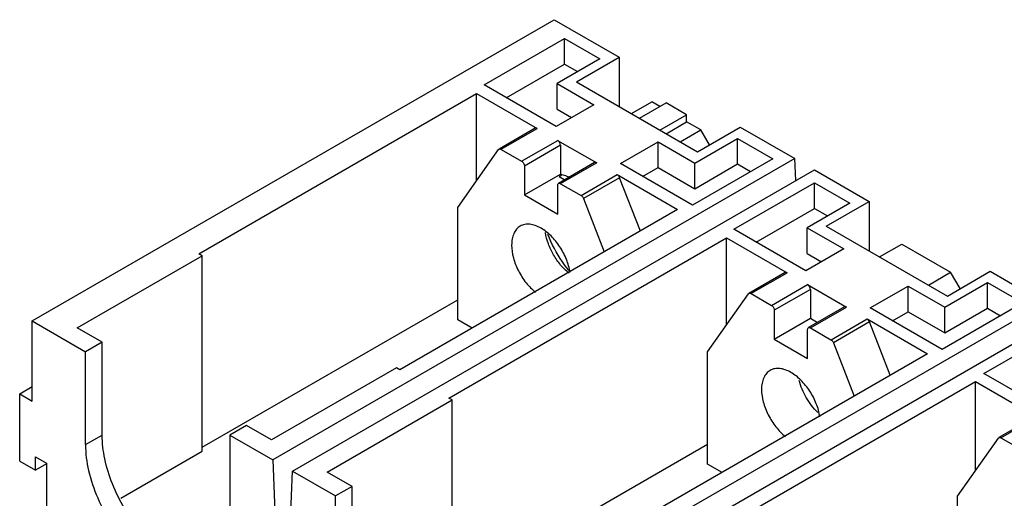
# Model space of a CAD drawing. Header units: millimetres. Extents: x 31 to 240, y 29 to 349.
# Tile 3 of 4: x 41 to 167, y 288 to 349. Entities that reach past the tile are written whole.
import ezdxf

# ---------------------------------------------------------------- set-up
doc = ezdxf.new("R2010")
doc.units = ezdxf.units.MM
doc.header["$LTSCALE"] = 24.607684
doc.layers.get('0').update_dxf_attribs({"linetype": 'CONTINUOUS'})

msp = doc.modelspace()

# ---------------------------------------------------------------- linework, layer by layer
at = {"color": 7, "linetype": 'Continuous'}
for p, q in [((43.08, 310.91), (109.55, 349.29)), ((109.55, 349.29), (117.82, 344.51)), ((100.62, 340.97), (110.87, 346.89)), ((110.87, 343.63), (110.87, 346.89)), ((110.87, 346.89), (115.36, 344.3)), ((103.45, 339.34), (110.87, 343.63)), ((115.36, 344.3), (109.92, 341.16)), ((110.87, 343.63), (112.53, 342.67)), ((112.38, 341.37), (117.82, 344.51)), ((117.82, 344.51), (117.82, 338.23)), ((109.92, 337.89), (109.92, 341.16)), ((109.92, 341.16), (114.59, 338.46)), ((112.38, 341.37), (127.79, 332.47)), ((64.31, 319.48), (99.67, 339.89)), ((99.66, 328.75), (99.67, 339.89)), ((99.67, 339.89), (107.39, 335.43)), ((109.78, 335.68), (100.62, 340.97)), ((119.39, 337.32), (122, 338.83)), ((120.41, 336.73), (123.8, 338.69)), ((123.02, 338.24), (122, 338.83)), ((126.41, 337.18), (123.8, 338.69)), ((114.59, 338.46), (109.78, 335.68)), ((109.92, 337.89), (111.76, 336.83)), ((123.02, 335.22), (126.41, 337.18)), ((123.8, 334.77), (126.41, 336.28)), ((126.41, 336.28), (126.41, 337.18)), ((128.21, 335.24), (126.41, 336.28)), ((107.13, 335.46), (102.53, 332.8)), ((102.78, 332.78), (107.38, 335.44)), ((125.6, 333.74), (128.21, 335.24)), ((127.79, 332.47), (133.24, 335.61)), ((129.31, 333.34), (128.21, 335.24)), ((133.24, 335.61), (140.2, 331.59)), ((105.4, 331.27), (110, 333.92)), ((109.99, 333.92), (114.96, 331.06)), ((117.98, 330.95), (122.79, 333.72)), ((122.79, 330.46), (122.79, 333.72)), ((122.79, 333.72), (127.45, 331.03)), ((127.45, 331.03), (132.9, 334.17)), ((132.9, 330.91), (132.9, 334.17)), ((132.9, 334.17), (137.39, 331.58)), ((97.27, 325.35), (102.47, 332.75)), ((102.47, 332.75), (102.53, 332.8)), ((102.79, 332.77), (105.4, 331.27)), ((110.35, 333.3), (105.76, 330.65)), ((110.35, 333.3), (110.35, 329.63)), ((140.2, 331.59), (73.73, 293.21)), ((114.7, 331.08), (110.1, 328.43)), ((110.35, 328.41), (114.95, 331.06)), ((137.39, 331.58), (127.14, 325.66)), ((127.45, 327.76), (127.45, 331.03)), ((140.3, 328.79), (140.2, 331.59)), ((76.21, 291.78), (142.68, 330.16)), ((105.76, 330.65), (105.76, 326.98)), ((127.14, 325.66), (117.98, 330.95)), ((120.81, 329.32), (122.79, 330.46)), ((122.79, 330.46), (127.45, 327.76)), ((127.45, 327.76), (132.9, 330.91)), ((132.9, 330.91), (134.56, 329.95)), ((142.68, 330.16), (149.64, 326.14)), ((105.76, 326.98), (110.35, 329.63)), ((110.18, 329.33), (110.53, 329.53)), ((110.18, 329.33), (110.91, 328.9)), ((110.35, 329.63), (110.53, 329.53)), ((112.98, 326.89), (117.57, 329.55)), ((117.88, 329.16), (113.28, 326.51)), ((117.56, 329.55), (125.26, 325.11)), ((120.52, 322.37), (117.88, 329.16)), ((132.44, 322.6), (142.69, 328.52)), ((142.69, 325.25), (142.69, 328.52)), ((142.69, 328.52), (147.18, 325.92)), ((110, 324.53), (110, 328.2)), ((110.36, 328.4), (112.97, 326.9)), ((105.76, 326.98), (110, 324.53)), ((113.28, 326.51), (115.92, 319.72)), ((144.2, 322.99), (149.64, 326.14)), ((149.64, 326.14), (149.64, 319.85)), ((125.26, 325.11), (89.91, 304.7)), ((97.27, 311.06), (97.27, 325.35)), ((135.27, 320.96), (142.69, 325.25)), ((147.18, 325.92), (141.74, 322.78)), ((142.69, 325.25), (144.35, 324.29)), ((141.6, 317.31), (132.44, 322.6)), ((141.74, 319.52), (141.74, 322.78)), ((141.74, 322.78), (146.41, 320.09)), ((144.2, 322.99), (159.61, 314.09)), ((96.13, 301.1), (131.49, 321.52)), ((131.48, 310.38), (131.49, 321.52)), ((131.49, 321.52), (139.21, 317.05)), ((146.41, 320.09), (141.6, 317.31)), ((150.99, 319.07), (153.82, 320.7)), ((153.82, 320.7), (160.03, 317.12)), ((48.82, 310.05), (64.73, 319.23)), ((64.73, 319.23), (64.31, 319.48)), ((64.73, 294.33), (64.73, 319.23)), ((141.74, 319.52), (143.58, 318.45)), ((159.61, 314.09), (165.06, 317.24)), ((165.06, 317.24), (172.02, 313.21)), ((138.95, 317.08), (134.35, 314.43)), ((134.6, 314.41), (139.2, 317.06)), ((157.2, 315.49), (160.03, 317.12)), ((161.23, 315.03), (160.03, 317.12)), ((137.22, 312.89), (141.82, 315.55)), ((142.17, 314.93), (137.58, 312.28)), ((141.81, 315.55), (146.78, 312.68)), ((142.17, 314.93), (142.17, 311.26)), ((149.8, 312.57), (154.61, 315.35)), ((154.61, 312.08), (154.61, 315.35)), ((154.61, 315.35), (159.27, 312.65)), ((159.27, 312.65), (164.72, 315.8)), ((164.72, 312.53), (164.72, 315.8)), ((164.72, 315.8), (169.21, 313.21)), ((64.73, 294.82), (97.27, 313.61)), ((129.09, 306.98), (134.29, 314.38)), ((134.29, 314.38), (134.35, 314.43)), ((134.61, 314.4), (137.22, 312.89)), ((172.02, 313.21), (105.55, 274.84)), ((137.58, 312.28), (137.58, 308.6)), ((146.52, 312.71), (141.92, 310.06)), ((142.17, 310.04), (146.77, 312.69)), ((158.96, 307.29), (149.8, 312.57)), ((169.21, 313.21), (158.96, 307.29)), ((159.27, 309.39), (159.27, 312.65)), ((159.27, 309.39), (164.72, 312.53)), ((164.72, 312.53), (166.38, 311.57)), ((99.1, 310.01), (97.27, 311.06)), ((108.03, 273.41), (174.5, 311.79)), ((137.58, 308.6), (142.17, 311.26)), ((142.17, 311.26), (143.09, 310.73)), ((144.8, 308.52), (149.39, 311.17)), ((149.38, 311.18), (157.08, 306.74)), ((152.63, 310.94), (154.61, 312.08)), ((154.61, 312.08), (159.27, 309.39)), ((43.08, 300.71), (43.08, 310.91)), ((43.08, 310.91), (49.87, 306.99)), ((51.99, 308.22), (48.82, 310.05)), ((141.82, 306.15), (141.82, 309.83)), ((142.18, 310.03), (144.79, 308.52)), ((149.7, 310.79), (145.1, 308.14)), ((152.34, 304), (149.7, 310.79)), ((164.26, 304.22), (174.51, 310.14)), ((137.58, 308.6), (141.82, 306.15)), ((51.99, 308.22), (49.87, 306.99)), ((51.99, 296.38), (51.99, 308.22)), ((145.1, 308.14), (147.74, 301.34)), ((49.87, 295.16), (49.87, 306.99)), ((157.08, 306.74), (121.73, 286.32)), ((129.09, 292.69), (129.09, 306.98)), ((89.48, 304.94), (73.57, 295.76)), ((89.91, 304.7), (89.48, 304.94)), ((173.42, 298.94), (164.26, 304.22)), ((41.49, 301.63), (43.08, 302.55)), ((127.85, 282.79), (163.2, 303.2)), ((163.2, 291.86), (163.2, 303.2)), ((163.2, 303.2), (171.03, 298.68)), ((41.49, 293.05), (41.49, 301.63)), ((41.49, 301.63), (43.08, 300.71)), ((96.55, 300.86), (96.13, 301.1)), ((80.65, 291.67), (96.55, 300.86)), ((96.55, 275.96), (96.55, 300.86)), ((170.77, 298.71), (166.17, 296.05)), ((166.42, 296.04), (171.02, 298.69)), ((70.38, 297.6), (68.25, 296.38)), ((73.57, 295.76), (70.38, 297.6)), ((49.87, 295.16), (51.99, 296.38)), ((68.25, 296.38), (68.25, 284.54)), ((68.25, 296.38), (73.73, 293.21)), ((160.91, 288.6), (166.11, 296)), ((166.11, 296), (166.17, 296.05)), ((166.43, 296.03), (169.04, 294.52)), ((96.55, 276.45), (129.09, 295.23)), ((43.5, 291.89), (43.5, 293.61)), ((43.5, 293.61), (44.92, 292.79)), ((54.37, 288.35), (64.73, 294.33)), ((41.49, 293.05), (43.5, 291.89)), ((44.92, 292.71), (43.5, 291.89)), ((44.92, 292.79), (44.92, 284.34)), ((73.73, 293.21), (73.96, 286.64)), ((130.92, 291.63), (129.09, 292.69)), ((75.98, 285.48), (76.21, 291.78)), ((76.21, 291.78), (81.69, 288.62)), ((83.81, 289.84), (80.65, 291.67)), ((83.81, 289.84), (81.69, 288.62)), ((83.81, 278.01), (83.81, 289.84)), ((81.69, 276.78), (81.69, 288.62)), ((160.91, 274.31), (160.91, 288.6))]:
    msp.add_line(p, q, dxfattribs=at)
msp.add_arc((122.81, 326.86), 14.84, 219.5421, 220.7995, dxfattribs=at)
for points, knots in [([(107.39, 335.43), (107.35, 335.45), (107.26, 335.49), (107.16, 335.48), (107.13, 335.46)], [0, 0, 0, 0, 0.551678, 1, 1, 1, 1]), ([(110.35, 333.3), (110.35, 333.43), (110.27, 333.67), (110.1, 333.86), (109.99, 333.92)], [0, 0, 0, 0, 0.500577, 1, 1, 1, 1]), ([(102.53, 332.8), (102.57, 332.82), (102.66, 332.84), (102.75, 332.8), (102.79, 332.77)], [0, 0, 0, 0, 0.448609, 1, 1, 1, 1]), ([(105.4, 331.27), (105.5, 331.21), (105.67, 331.02), (105.76, 330.77), (105.76, 330.65)], [0, 0, 0, 0, 0.499608, 1, 1, 1, 1]), ([(114.96, 331.06), (114.92, 331.08), (114.83, 331.12), (114.74, 331.1), (114.7, 331.08)], [0, 0, 0, 0, 0.550296, 1, 1, 1, 1]), ([(111.45, 329.24), (111.37, 329.27), (111.07, 329.38), (110.76, 329.48), (110.53, 329.53)], [0, 0, 0, 0, 0.257911, 1, 1, 1, 1]), ([(117.88, 329.16), (117.87, 329.2), (117.79, 329.36), (117.67, 329.49), (117.56, 329.55)], [0, 0, 0, 0, 0.263593, 1, 1, 1, 1]), ([(110, 328.2), (110, 328.25), (110.01, 328.34), (110.07, 328.41), (110.1, 328.43)], [0, 0, 0, 0, 0.550158, 1, 1, 1, 1]), ([(110.1, 328.43), (110.14, 328.45), (110.23, 328.46), (110.32, 328.43), (110.36, 328.4)], [0, 0, 0, 0, 0.449792, 1, 1, 1, 1]), ([(112.97, 326.9), (113, 326.88), (113.14, 326.78), (113.24, 326.63), (113.28, 326.51)], [0, 0, 0, 0, 0.229182, 1, 1, 1, 1]), ([(105.23, 322.99), (105.05, 322.89), (104.73, 322.62), (104.38, 322.05), (104.17, 321.35), (104.13, 320.84), (104.13, 320.57)], [0, 0, 0, 0, 0.217788, 0.450918, 0.710302, 1, 1, 1, 1]), ([(107.88, 322.73), (107.65, 322.87), (107.18, 323.09), (106.47, 323.26), (105.81, 323.24), (105.4, 323.09), (105.23, 322.99)], [0, 0, 0, 0, 0.289702, 0.549088, 0.782216, 1, 1, 1, 1]), ([(111.56, 317.09), (111.48, 317.66), (111.15, 318.8), (110.32, 320.38), (109.23, 321.74), (108.34, 322.46), (107.88, 322.73)], [0, 0, 0, 0, 0.247951, 0.51061, 0.767593, 1, 1, 1, 1]), ([(111.42, 317), (111.04, 317.31), (110.32, 318.03), (109.43, 319.3), (108.78, 320.7), (108.51, 321.69), (108.44, 322.17)], [0, 0, 0, 0, 0.242599, 0.5, 0.757401, 1, 1, 1, 1]), ([(111.37, 317.42), (111.09, 317.75), (110.05, 319.14), (109.22, 320.7), (108.76, 321.92)], [0, 0, 0, 0, 0.248668, 1, 1, 1, 1]), ([(104.13, 320.57), (104.13, 320.03), (104.31, 318.9), (104.95, 317.27), (105.9, 315.77), (106.73, 314.92), (107.18, 314.56)], [0, 0, 0, 0, 0.232403, 0.489385, 0.752046, 1, 1, 1, 1]), ([(139.21, 317.05), (139.17, 317.08), (139.08, 317.12), (138.98, 317.1), (138.95, 317.08)], [0, 0, 0, 0, 0.551678, 1, 1, 1, 1]), ([(142.17, 314.93), (142.17, 315.05), (142.09, 315.3), (141.92, 315.49), (141.81, 315.55)], [0, 0, 0, 0, 0.500577, 1, 1, 1, 1]), ([(134.35, 314.43), (134.38, 314.45), (134.48, 314.46), (134.57, 314.43), (134.61, 314.4)], [0, 0, 0, 0, 0.448609, 1, 1, 1, 1]), ([(137.22, 312.89), (137.32, 312.83), (137.49, 312.64), (137.58, 312.4), (137.58, 312.28)], [0, 0, 0, 0, 0.499608, 1, 1, 1, 1]), ([(146.78, 312.68), (146.74, 312.71), (146.65, 312.74), (146.56, 312.73), (146.52, 312.71)], [0, 0, 0, 0, 0.550296, 1, 1, 1, 1]), ([(149.7, 310.79), (149.68, 310.83), (149.61, 310.98), (149.49, 311.12), (149.38, 311.18)], [0, 0, 0, 0, 0.263593, 1, 1, 1, 1]), ([(141.82, 309.83), (141.82, 309.87), (141.83, 309.96), (141.89, 310.04), (141.92, 310.06)], [0, 0, 0, 0, 0.550158, 1, 1, 1, 1]), ([(141.92, 310.06), (141.96, 310.08), (142.05, 310.09), (142.14, 310.05), (142.18, 310.03)], [0, 0, 0, 0, 0.449792, 1, 1, 1, 1]), ([(144.79, 308.52), (144.82, 308.5), (144.96, 308.4), (145.06, 308.26), (145.1, 308.14)], [0, 0, 0, 0, 0.229182, 1, 1, 1, 1]), ([(139.7, 304.36), (139.47, 304.49), (139, 304.71), (138.29, 304.88), (137.63, 304.87), (137.22, 304.72), (137.05, 304.62)], [0, 0, 0, 0, 0.289702, 0.549088, 0.782216, 1, 1, 1, 1]), ([(137.05, 304.62), (136.87, 304.52), (136.55, 304.24), (136.2, 303.67), (135.99, 302.97), (135.95, 302.46), (135.95, 302.19)], [0, 0, 0, 0, 0.217788, 0.450918, 0.710302, 1, 1, 1, 1]), ([(143.38, 298.72), (143.3, 299.28), (142.97, 300.43), (142.14, 302.01), (141.05, 303.37), (140.16, 304.09), (139.7, 304.36)], [0, 0, 0, 0, 0.247951, 0.51061, 0.767593, 1, 1, 1, 1]), ([(135.95, 302.19), (135.95, 301.66), (136.13, 300.53), (136.77, 298.9), (137.72, 297.4), (138.55, 296.54), (139, 296.18)], [0, 0, 0, 0, 0.232403, 0.489385, 0.752046, 1, 1, 1, 1]), ([(143.1, 299.27), (142.53, 299.82), (141.56, 301.1), (140.94, 302.58), (140.74, 303.35)], [0, 0, 0, 0, 0.5, 1, 1, 1, 1]), ([(66.33, 279.31), (65.61, 279.16), (64.41, 279.2), (62.87, 279.63), (61.16, 280.39), (59.05, 281.85), (56.76, 284.17), (54.78, 286.98), (53.24, 290.07), (52.25, 293.23), (51.99, 295.36), (51.99, 296.38)], [0, 0, 0, 0, 0.090909, 0.141897, 0.196958, 0.318755, 0.453519, 0.595701, 0.738578, 0.875296, 1, 1, 1, 1]), ([(166.17, 296.05), (166.2, 296.07), (166.3, 296.09), (166.39, 296.05), (166.43, 296.03)], [0, 0, 0, 0, 0.448609, 1, 1, 1, 1]), ([(49.87, 295.16), (49.87, 294.04), (50.18, 291.71), (51.34, 288.28), (53.13, 284.97), (55.4, 282.06), (57.97, 279.79), (60.3, 278.52), (62.12, 278.03), (63.37, 277.94), (64.53, 278.11), (65.24, 278.4), (65.56, 278.59)], [0, 0, 0, 0, 0.128688, 0.27027, 0.417426, 0.561772, 0.695445, 0.812709, 0.864676, 0.912509, 0.95714, 1, 1, 1, 1])]:
    msp.add_open_spline(points, degree=3, knots=knots, dxfattribs=at)

doc.saveas('drawing.dxf')
